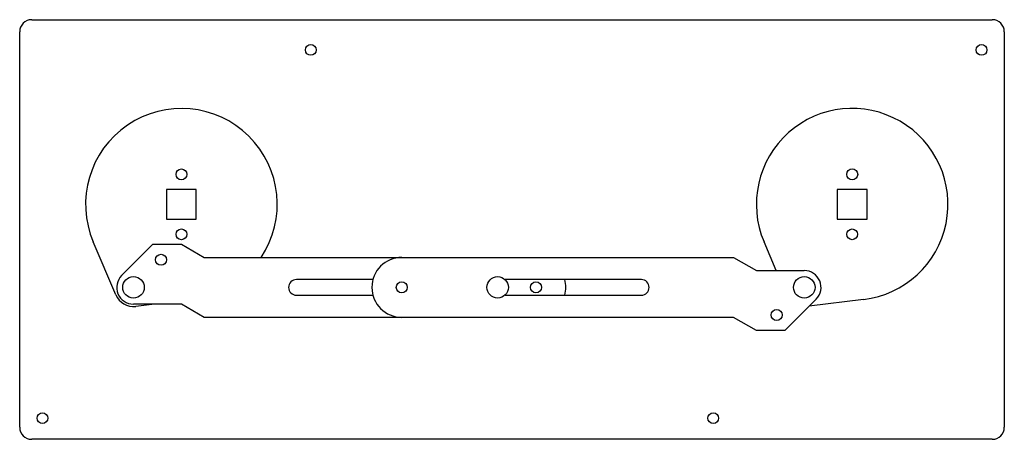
# Model space of a CAD drawing. Header units: millimetres. Extents: x 57 to 468, y 272 to 447.
import ezdxf

# ---------------------------------------------------------------- set-up
doc = ezdxf.new("R2010")
doc.units = ezdxf.units.MM
doc.header["$LTSCALE"] = 47.173142
doc.layers.get('0').update_dxf_attribs({"linetype": 'CONTINUOUS'})

msp = doc.modelspace()

# ---------------------------------------------------------------- linework, layer by layer
at = {"color": 7, "linetype": 'Continuous'}
for p, q in [((61.99, 447.12), (462.99, 447.12)), ((56.99, 277.12), (56.99, 442.12)), ((467.99, 442.12), (467.99, 277.12)), ((118.29, 376.32), (118.29, 363.93)), ((130.69, 376.32), (118.29, 376.32)), ((130.69, 363.93), (130.69, 376.32)), ((410.69, 376.32), (398.29, 376.32)), ((398.29, 376.32), (398.29, 363.93)), ((410.69, 363.93), (410.69, 376.32)), ((118.29, 363.93), (130.69, 363.93)), ((398.29, 363.93), (410.69, 363.93)), ((97.14, 332.33), (87.7, 354.42)), ((99.54, 340.43), (112.59, 353.49)), ((112.59, 353.49), (124.49, 353.49)), ((124.49, 353.49), (134.02, 347.99)), ((372.8, 342.49), (367.7, 354.43)), ((134.02, 347.99), (354.96, 347.99)), ((354.96, 347.99), (364.49, 342.49)), ((364.49, 342.49), (384.49, 342.49)), ((204.42, 338.74), (172.49, 338.74)), ((316.49, 338.74), (259.6, 338.74)), ((172.49, 332.24), (204.42, 332.24)), ((259.6, 332.24), (316.49, 332.24)), ((389.44, 330.54), (376.39, 317.49)), ((409.28, 330.42), (386.58, 327.68)), ((124.49, 328.49), (104.49, 328.49)), ((113.28, 328.49), (105.43, 327.54)), ((134.02, 322.99), (124.49, 328.49)), ((354.96, 322.99), (134.02, 322.99)), ((364.49, 317.49), (354.96, 322.99)), ((376.39, 317.49), (364.49, 317.49)), ((462.99, 272.12), (61.99, 272.12))]:
    msp.add_line(p, q, dxfattribs=at)
for centre, radius in [((178.49, 434.52), 2.25), ((458.49, 434.52), 2.25), ((124.49, 382.62), 2.25), ((404.49, 382.62), 2.3), ((124.49, 357.62), 2.25), ((404.49, 357.62), 2.25), ((115.99, 346.99), 2.3), ((104.49, 335.49), 4.5), ((216.49, 335.49), 2.3), ((256.49, 335.49), 4.5), ((272.49, 335.49), 2.3), ((384.49, 335.49), 4.5), ((372.99, 323.99), 2.3), ((66.49, 280.93), 2.25), ((346.49, 280.93), 2.25)]:
    msp.add_circle(centre, radius, dxfattribs=at)
for centre, radius, start, end in [((61.99, 442.12), 5, 90, 180), ((462.99, 442.12), 5, 0, 90), ((124.49, 370.12), 40, 326.3925, 203.1132), ((404.49, 370.13), 40, 276.8768, 203.1131), ((216.49, 335.49), 12.5, 90, 270), ((384.49, 335.49), 7, 315.0029, 90), ((104.49, 335.49), 7, 135.0029, 270), ((172.49, 335.49), 3.25, 90, 270), ((272.49, 335.49), 12.5, 344.9299, 15.0701), ((316.49, 335.49), 3.25, 270, 90), ((104.49, 335.48), 8, 203.1861, 276.7183), ((61.99, 277.12), 5, 180, 270), ((462.99, 277.12), 5, 270, 360)]:
    msp.add_arc(centre, radius, start, end, dxfattribs=at)

doc.saveas('drawing.dxf')
